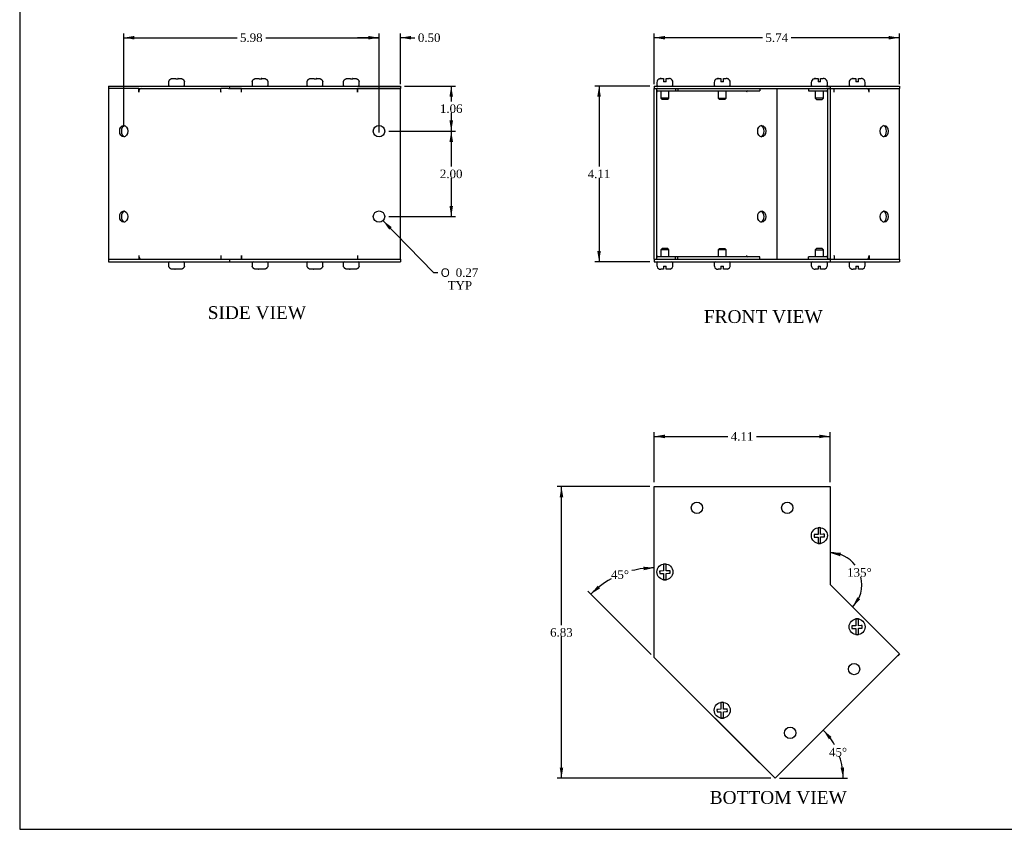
# Model space of a CAD drawing. Header units: inches. Extents: x 0.1 to 47.9, y -0.3 to 31.9.
# Tile 1 of 6: x 0.1 to 23.1, y 0.1 to 19. Entities that reach past the tile are written whole.
import ezdxf
from ezdxf.enums import TextEntityAlignment as Align

# ---------------------------------------------------------------- set-up
doc = ezdxf.new("R2010")
doc.units = ezdxf.units.IN
doc.header["$MEASUREMENT"] = 0
for name, color, linetype in [('COM55573-2', 7, 'Continuous'), ('COM55574-2', 7, 'Continuous'), ('COM55575-2', 7, 'Continuous'), ('Default', 7, 'Continuous'), ('SCS19491', 7, 'Continuous')]:
    doc.layers.add(name, color=color, linetype=linetype)
doc.styles.add('SEACAD_Solid_Edge_ANSI1_Symbols', font='txt')
doc.styles.add('SEACAD_Times_New_Roman', font='times.ttf')
doc.dimstyles.new('HAMMOND_(STH_-_42x28)', dxfattribs={"dimtxt": 0.2, "dimasz": 0.25, "dimexe": 0.1, "dimexo": 0.1, "dimgap": 0.05, "dimtad": 0, "dimtih": 1, "dimtoh": 1, "dimzin": 0, "dimdsep": 46, "dimtxsty": 'SEACAD_Times_New_Roman', "dimblk1": '_SE_FILLED', "dimblk2": '_SE_FILLED', "dimsah": 1, "dimcen": 0.1, "dimadec": 0, "dimazin": 0, "dimtfac": 0.8, "dimtofl": 0, "dimtmove": 0, "dimatfit": 3, "dimfxl": 1, "dimtolj": 1, "dimtzin": 0, "dimarcsym": 0})

# ---------------------------------------------------------------- blocks, each defined once
blk = doc.blocks.new('SE')
at = {"layer": 'COM55573-2', "color": 7, "linetype": 'Continuous'}
for p, q in [((14.949, 17.487), (19.063, 17.487)), ((14.949, 17.487), (14.949, 17.43)), ((14.949, 17.43), (19.063, 17.43)), ((19.063, 17.487), (20.686, 17.487)), ((19.063, 17.487), (19.063, 17.43)), ((19.07, 17.43), (20.686, 17.43)), ((20.686, 17.487), (20.686, 17.43)), ((14.949, 13.43), (19.063, 13.43)), ((14.949, 13.43), (14.949, 13.373)), ((14.949, 13.373), (19.063, 13.373)), ((19.063, 13.43), (19.063, 13.373)), ((19.063, 13.373), (20.686, 13.373)), ((19.07, 13.43), (20.686, 13.43)), ((20.686, 13.43), (20.686, 13.373))]:
    blk.add_line(p, q, dxfattribs=at)
at = {"layer": 'COM55574-2', "color": 7, "linetype": 'Continuous'}
for p, q in [((18.563, 17.43), (18.563, 17.373)), ((18.563, 17.373), (18.977, 17.373)), ((19.006, 17.43), (19.006, 13.43)), ((19.063, 17.43), (19.006, 17.43)), ((19.063, 17.43), (19.063, 13.43)), ((19.07, 17.43), (19.063, 17.43)), ((19.16, 17.344), (19.16, 17.43)), ((19.16, 17.344), (19.16, 17.344)), ((19.939, 17.425), (19.939, 17.43)), ((19.979, 17.344), (19.979, 17.43)), ((19.979, 17.344), (19.979, 17.344)), ((20.686, 13.43), (20.686, 17.43)), ((20.686, 17.43), (20.686, 17.43)), ((18.563, 13.43), (18.563, 13.487)), ((18.977, 13.487), (18.563, 13.487)), ((19.063, 13.43), (19.006, 13.43)), ((19.063, 13.43), (19.07, 13.43)), ((19.16, 13.516), (19.16, 13.43)), ((19.16, 13.516), (19.16, 13.516)), ((19.939, 13.435), (19.939, 13.43)), ((19.979, 13.516), (19.979, 13.516)), ((19.979, 13.516), (19.979, 13.43)), ((20.686, 13.43), (20.686, 13.43))]:
    blk.add_line(p, q, dxfattribs=at)
for centre, radius, start, end in [((18.977, 17.344), 0.086, 70.2931, 90), ((18.977, 17.344), 0.029, 0, 90), ((18.977, 13.516), 0.029, 270, 0), ((18.977, 13.516), 0.086, 270, 289.7069)]:
    blk.add_arc(centre, radius, start, end, dxfattribs=at)
for centre, major_axis, start_param, end_param in [((19.099, 17.344), (0, -0.086), 1.570796, 1.613592), ((19.918, 17.344), (0, 0.086), 4.712389, 6.283185), ((20.292, 16.43), (0, -0.133), 0.21596, 2.925632), ((20.292, 14.43), (0, -0.133), 0.21596, 2.925632), ((19.099, 13.516), (0, -0.086), 1.528001, 1.570796), ((19.918, 13.516), (0, 0.086), 3.141593, 4.712389)]:
    blk.add_ellipse(centre, major_axis=major_axis, ratio=0.707107, start_param=start_param, end_param=end_param, dxfattribs=at)
for centre in [(20.333, 16.43), (20.333, 14.43)]:
    blk.add_ellipse(centre, major_axis=(0, 0.133), ratio=0.707107, dxfattribs=at)
at = {"layer": 'COM55575-2', "color": 7, "linetype": 'Continuous'}
for p, q in [((14.949, 17.43), (15.006, 17.43)), ((14.949, 13.43), (14.949, 17.43)), ((15.006, 13.43), (15.006, 17.43)), ((15.035, 17.373), (15.449, 17.373)), ((15.449, 17.43), (15.449, 17.373)), ((15.449, 17.373), (15.504, 17.373)), ((15.504, 17.43), (15.504, 17.373)), ((15.504, 17.373), (17.424, 17.373)), ((17.111, 17.344), (17.11, 17.344)), ((17.111, 17.344), (17.111, 17.346)), ((17.424, 17.43), (17.424, 17.373)), ((17.818, 17.43), (17.818, 13.43)), ((14.949, 13.43), (15.006, 13.43)), ((15.449, 13.487), (15.035, 13.487)), ((15.504, 13.487), (15.449, 13.487)), ((15.449, 13.43), (15.449, 13.487)), ((17.424, 13.487), (15.504, 13.487)), ((15.504, 13.43), (15.504, 13.487)), ((17.11, 13.516), (17.111, 13.516)), ((17.111, 13.516), (17.111, 13.514)), ((17.424, 13.43), (17.424, 13.487))]:
    blk.add_line(p, q, dxfattribs=at)
for centre, radius, start, end in [((15.035, 17.344), 0.086, 90, 109.7069), ((15.035, 17.344), 0.029, 90, 180), ((15.035, 13.516), 0.029, 180, 270), ((15.035, 13.516), 0.086, 250.2931, 270)]:
    blk.add_arc(centre, radius, start, end, dxfattribs=at)
for centre, major_axis, start_param, end_param in [((17.131, 17.344), (0, -0.029), 3.141593, 4.712389), ((17.424, 16.43), (0, -0.133), 0.21596, 2.925632), ((17.424, 14.43), (0, -0.133), 0.21596, 2.925632), ((17.131, 13.516), (0, -0.029), 4.712389, 6.283185)]:
    blk.add_ellipse(centre, major_axis=major_axis, ratio=0.707107, start_param=start_param, end_param=end_param, dxfattribs=at)
for centre in [(17.464, 16.43), (17.464, 14.43)]:
    blk.add_ellipse(centre, major_axis=(0, -0.133), ratio=0.707107, dxfattribs=at)
at = {"layer": 'SCS19491', "color": 7, "linetype": 'Continuous'}
for p, q in [((15.011, 17.572), (15.011, 17.512)), ((15.076, 17.657), (15.077, 17.657)), ((15.077, 17.657), (15.109, 17.662)), ((15.109, 17.662), (15.104, 17.662)), ((15.109, 17.662), (15.169, 17.662)), ((15.169, 17.662), (15.169, 17.587)), ((15.229, 17.587), (15.169, 17.587)), ((15.229, 17.662), (15.291, 17.662)), ((15.229, 17.587), (15.229, 17.662)), ((15.292, 17.662), (15.291, 17.662)), ((15.321, 17.657), (15.318, 17.658)), ((15.386, 17.512), (15.386, 17.572)), ((16.352, 17.572), (16.352, 17.512)), ((16.416, 17.657), (16.418, 17.657)), ((16.418, 17.657), (16.45, 17.662)), ((16.45, 17.662), (16.445, 17.662)), ((16.45, 17.662), (16.51, 17.662)), ((16.51, 17.662), (16.51, 17.587)), ((16.57, 17.587), (16.51, 17.587)), ((16.57, 17.662), (16.632, 17.662)), ((16.57, 17.587), (16.57, 17.662)), ((16.633, 17.662), (16.632, 17.662)), ((16.662, 17.657), (16.659, 17.658)), ((16.727, 17.512), (16.727, 17.572)), ((18.625, 17.572), (18.625, 17.512)), ((18.69, 17.657), (18.691, 17.657)), ((18.691, 17.657), (18.723, 17.662)), ((18.723, 17.662), (18.718, 17.662)), ((18.723, 17.662), (18.783, 17.662)), ((18.783, 17.662), (18.783, 17.587)), ((18.843, 17.587), (18.783, 17.587)), ((18.843, 17.662), (18.905, 17.662)), ((18.843, 17.587), (18.843, 17.662)), ((18.906, 17.662), (18.905, 17.662)), ((18.935, 17.657), (18.932, 17.658)), ((19, 17.512), (19, 17.572)), ((19.51, 17.572), (19.51, 17.512)), ((19.574, 17.657), (19.576, 17.657)), ((19.576, 17.657), (19.608, 17.662)), ((19.608, 17.662), (19.603, 17.662)), ((19.608, 17.662), (19.668, 17.662)), ((19.668, 17.662), (19.668, 17.587)), ((19.728, 17.587), (19.668, 17.587)), ((19.728, 17.662), (19.79, 17.662)), ((19.728, 17.587), (19.728, 17.662)), ((19.791, 17.662), (19.79, 17.662)), ((19.819, 17.657), (19.817, 17.658)), ((19.885, 17.512), (19.885, 17.572)), ((15.104, 17.373), (15.104, 17.204)), ((15.294, 17.204), (15.294, 17.373)), ((16.445, 17.373), (16.445, 17.204)), ((16.635, 17.204), (16.635, 17.373)), ((18.718, 17.373), (18.718, 17.204)), ((18.908, 17.204), (18.908, 17.373)), ((15.294, 17.204), (15.104, 17.204)), ((15.104, 17.204), (15.134, 17.174)), ((15.264, 17.174), (15.134, 17.174)), ((15.264, 17.174), (15.294, 17.204)), ((16.445, 17.204), (16.635, 17.204)), ((16.445, 17.204), (16.475, 17.174)), ((16.605, 17.174), (16.475, 17.174)), ((16.605, 17.174), (16.635, 17.204)), ((18.908, 17.204), (18.718, 17.204)), ((18.718, 17.204), (18.748, 17.174)), ((18.748, 17.174), (18.878, 17.174)), ((18.878, 17.174), (18.908, 17.204)), ((15.134, 13.685), (15.104, 13.655)), ((15.294, 13.655), (15.104, 13.655)), ((15.104, 13.655), (15.104, 13.487)), ((15.264, 13.685), (15.134, 13.685)), ((15.294, 13.655), (15.264, 13.685)), ((15.294, 13.487), (15.294, 13.655)), ((16.475, 13.685), (16.445, 13.655)), ((16.635, 13.655), (16.445, 13.655)), ((16.445, 13.655), (16.445, 13.487)), ((16.475, 13.685), (16.605, 13.685)), ((16.635, 13.655), (16.605, 13.685)), ((16.635, 13.487), (16.635, 13.655)), ((18.748, 13.685), (18.718, 13.655)), ((18.718, 13.655), (18.908, 13.655)), ((18.718, 13.655), (18.718, 13.487)), ((18.878, 13.685), (18.748, 13.685)), ((18.908, 13.655), (18.878, 13.685)), ((18.908, 13.487), (18.908, 13.655)), ((15.011, 13.348), (15.011, 13.288)), ((15.075, 13.202), (15.077, 13.203)), ((15.169, 13.198), (15.104, 13.198)), ((15.169, 13.273), (15.229, 13.273)), ((15.169, 13.273), (15.169, 13.198)), ((15.229, 13.198), (15.229, 13.273)), ((15.292, 13.198), (15.229, 13.198)), ((15.318, 13.202), (15.292, 13.198)), ((15.319, 13.202), (15.318, 13.202)), ((15.386, 13.288), (15.386, 13.348)), ((16.352, 13.348), (16.352, 13.288)), ((16.416, 13.202), (16.418, 13.203)), ((16.51, 13.198), (16.445, 13.198)), ((16.51, 13.273), (16.57, 13.273)), ((16.51, 13.273), (16.51, 13.198)), ((16.57, 13.198), (16.57, 13.273)), ((16.633, 13.198), (16.57, 13.198)), ((16.659, 13.202), (16.633, 13.198)), ((16.66, 13.202), (16.659, 13.202)), ((16.727, 13.288), (16.727, 13.348)), ((18.625, 13.348), (18.625, 13.288)), ((18.689, 13.202), (18.691, 13.203)), ((18.783, 13.198), (18.718, 13.198)), ((18.783, 13.273), (18.843, 13.273)), ((18.783, 13.273), (18.783, 13.198)), ((18.843, 13.198), (18.843, 13.273)), ((18.906, 13.198), (18.843, 13.198)), ((18.932, 13.202), (18.906, 13.198)), ((18.933, 13.202), (18.932, 13.202)), ((19, 13.288), (19, 13.348)), ((19.51, 13.348), (19.51, 13.288)), ((19.574, 13.202), (19.576, 13.203)), ((19.668, 13.198), (19.603, 13.198)), ((19.668, 13.273), (19.728, 13.273)), ((19.668, 13.273), (19.668, 13.198)), ((19.728, 13.198), (19.728, 13.273)), ((19.791, 13.198), (19.728, 13.198)), ((19.817, 13.202), (19.791, 13.198)), ((19.818, 13.202), (19.817, 13.202)), ((19.885, 13.288), (19.885, 13.348))]:
    blk.add_line(p, q, dxfattribs=at)
for centre, radius, start, end in [((15.101, 17.572), 0.09, 106.8114, 180), ((15.104, 17.568), 0.0938, 89.9209, 107.9146), ((15.291, 17.564), 0.0981, 72.7336, 90.1206), ((15.296, 17.572), 0.09, 0, 75.0301), ((16.442, 17.572), 0.09, 106.8114, 180), ((16.445, 17.568), 0.0938, 89.9209, 107.9146), ((16.632, 17.564), 0.0981, 72.7336, 90.1206), ((16.637, 17.572), 0.09, 0, 75.0301), ((18.715, 17.572), 0.09, 106.8114, 180), ((18.718, 17.568), 0.0938, 89.9209, 107.9146), ((18.905, 17.564), 0.0981, 72.7336, 90.1206), ((18.91, 17.572), 0.09, 0, 75.0301), ((19.6, 17.572), 0.09, 106.8114, 180), ((19.603, 17.568), 0.0938, 89.9209, 107.9146), ((19.79, 17.564), 0.0981, 72.7336, 90.1206), ((19.795, 17.572), 0.09, 0, 75.0301), ((15.036, 17.512), 0.025, 180, 270), ((15.361, 17.512), 0.025, 270, 0), ((16.377, 17.512), 0.025, 180, 270), ((16.702, 17.512), 0.025, 270, 0), ((18.65, 17.512), 0.025, 180, 270), ((18.975, 17.512), 0.025, 270, 0), ((19.535, 17.512), 0.025, 180, 270), ((19.86, 17.512), 0.025, 270, 0), ((15.036, 13.348), 0.025, 90, 180), ((15.361, 13.348), 0.025, 0, 90), ((16.377, 13.348), 0.025, 90, 180), ((16.702, 13.348), 0.025, 0, 90), ((18.65, 13.348), 0.025, 90, 180), ((18.975, 13.348), 0.025, 0, 90), ((19.535, 13.348), 0.025, 90, 180), ((19.86, 13.348), 0.025, 0, 90), ((15.101, 13.288), 0.09, 180, 253.2164), ((15.104, 13.292), 0.0938, 252.0854, 270.0791), ((15.296, 13.288), 0.09, 284.9909, 0), ((16.442, 13.288), 0.09, 180, 253.2164), ((16.445, 13.292), 0.0938, 252.0854, 270.0791), ((16.637, 13.288), 0.09, 284.9909, 0), ((18.715, 13.288), 0.09, 180, 253.2164), ((18.718, 13.292), 0.0938, 252.0854, 270.0791), ((18.91, 13.288), 0.09, 284.9909, 0), ((19.6, 13.288), 0.09, 180, 253.2164), ((19.603, 13.292), 0.0938, 252.0854, 270.0791), ((19.795, 13.288), 0.09, 284.9909, 0)]:
    blk.add_arc(centre, radius, start, end, dxfattribs=at)
blk = doc.blocks.new('SE2')
at = {"layer": 'COM55573-2', "color": 7, "linetype": 'Continuous'}
for p, q in [((14.949, 8.112), (19.063, 8.112)), ((14.949, 4.112), (14.949, 8.112)), ((19.063, 8.112), (19.063, 5.816)), ((19.063, 5.816), (20.686, 4.193)), ((20.686, 4.193), (17.777, 1.284)), ((17.777, 1.284), (14.949, 4.112))]:
    blk.add_line(p, q, dxfattribs=at)
for centre in [(15.949, 7.612), (18.063, 7.612), (19.626, 3.839), (18.131, 2.345)]:
    blk.add_circle(centre, 0.133, dxfattribs=at)
at = {"layer": 'COM55574-2', "color": 7, "linetype": 'Continuous'}
for p, q in [((20.686, 4.193), (20.646, 4.152)), ((20.646, 4.153), (20.646, 4.152)), ((20.686, 4.193), (20.686, 4.193))]:
    blk.add_line(p, q, dxfattribs=at)
blk.add_arc((19.092, 5.828), 0.029, 180, 221.7478, dxfattribs=at)
at = {"layer": 'COM55575-2', "color": 7, "linetype": 'Continuous'}
for p, q in [((15.151, 3.91), (14.974, 4.087)), ((15.151, 3.91), (15.151, 3.91)), ((15.151, 3.91), (15.151, 3.91)), ((15.151, 3.91), (15.151, 3.91)), ((17.07, 1.991), (15.151, 3.91)), ((17.777, 1.284), (17.07, 1.991)), ((17.07, 1.991), (17.07, 1.991)), ((17.07, 1.991), (17.07, 1.991)), ((17.07, 1.991), (17.07, 1.991)), ((17.777, 1.284), (17.818, 1.324)), ((17.818, 1.324), (17.817, 1.324))]:
    blk.add_line(p, q, dxfattribs=at)
blk.add_arc((15.035, 4.148), 0.086, 222.6576, 225, dxfattribs=at)
at = {"layer": 'SCS19491', "color": 7, "linetype": 'Continuous'}
for p, q in [((18.783, 7.148), (18.783, 7.057)), ((18.843, 7.057), (18.843, 7.148)), ((18.718, 6.986), (18.689, 6.985)), ((18.689, 6.985), (18.691, 6.925)), ((18.691, 6.925), (18.723, 6.926)), ((18.783, 6.988), (18.718, 6.986)), ((18.723, 6.926), (18.783, 6.928)), ((18.783, 7.057), (18.783, 6.988)), ((18.783, 6.928), (18.783, 6.872)), ((18.843, 6.991), (18.843, 7.057)), ((18.906, 6.993), (18.843, 6.991)), ((18.843, 6.931), (18.905, 6.933)), ((18.843, 6.872), (18.843, 6.931)), ((18.905, 6.933), (18.935, 6.934)), ((18.932, 6.994), (18.906, 6.993)), ((18.935, 6.934), (18.932, 6.994)), ((18.783, 6.872), (18.783, 6.781)), ((18.843, 6.781), (18.843, 6.872)), ((15.169, 6.296), (15.169, 6.205)), ((15.229, 6.205), (15.229, 6.296)), ((15.104, 6.134), (15.075, 6.133)), ((15.075, 6.133), (15.077, 6.073)), ((15.077, 6.073), (15.109, 6.074)), ((15.169, 6.136), (15.104, 6.134)), ((15.109, 6.074), (15.169, 6.076)), ((15.169, 6.205), (15.169, 6.136)), ((15.169, 6.076), (15.169, 6.02)), ((15.169, 6.02), (15.169, 5.928)), ((15.229, 6.139), (15.229, 6.205)), ((15.292, 6.141), (15.229, 6.139)), ((15.229, 6.079), (15.291, 6.081)), ((15.229, 6.02), (15.229, 6.079)), ((15.229, 5.928), (15.229, 6.02)), ((15.291, 6.081), (15.321, 6.082)), ((15.318, 6.142), (15.292, 6.141)), ((15.321, 6.082), (15.318, 6.142)), ((19.603, 4.849), (19.574, 4.848)), ((19.574, 4.848), (19.576, 4.788)), ((19.668, 4.852), (19.603, 4.849)), ((19.668, 5.012), (19.668, 4.921)), ((19.668, 4.921), (19.668, 4.852)), ((19.728, 4.921), (19.728, 5.012)), ((19.728, 4.854), (19.728, 4.921)), ((19.791, 4.857), (19.728, 4.854)), ((19.817, 4.858), (19.791, 4.857)), ((19.819, 4.798), (19.817, 4.858)), ((19.576, 4.788), (19.608, 4.79)), ((19.608, 4.79), (19.668, 4.792)), ((19.668, 4.792), (19.668, 4.735)), ((19.668, 4.735), (19.668, 4.644)), ((19.728, 4.794), (19.79, 4.797)), ((19.728, 4.735), (19.728, 4.794)), ((19.728, 4.644), (19.728, 4.735)), ((19.79, 4.797), (19.819, 4.798)), ((16.51, 3.059), (16.51, 2.968)), ((16.57, 2.968), (16.57, 3.059)), ((16.445, 2.896), (16.416, 2.895)), ((16.416, 2.895), (16.418, 2.835)), ((16.418, 2.835), (16.45, 2.837)), ((16.51, 2.899), (16.445, 2.896)), ((16.45, 2.837), (16.51, 2.839)), ((16.51, 2.968), (16.51, 2.899)), ((16.51, 2.839), (16.51, 2.782)), ((16.51, 2.782), (16.51, 2.691)), ((16.57, 2.901), (16.57, 2.968)), ((16.633, 2.904), (16.57, 2.901)), ((16.57, 2.841), (16.632, 2.844)), ((16.57, 2.782), (16.57, 2.841)), ((16.57, 2.691), (16.57, 2.782)), ((16.632, 2.844), (16.662, 2.845)), ((16.659, 2.905), (16.633, 2.904)), ((16.662, 2.845), (16.659, 2.905))]:
    blk.add_line(p, q, dxfattribs=at)
for centre in [(18.813, 6.964), (15.199, 6.112), (19.698, 4.828), (16.54, 2.875)]:
    blk.add_circle(centre, 0.187, dxfattribs=at)
for centre, start, end in [((18.813, 6.964), 80.7303, 99.2697), ((18.813, 6.964), 260.7303, 279.2697), ((15.199, 6.112), 80.7303, 99.2697), ((15.199, 6.112), 260.7303, 279.2697), ((19.698, 4.828), 80.7303, 99.2697), ((19.698, 4.828), 260.7303, 279.2697), ((16.54, 2.875), 80.7303, 99.2697), ((16.54, 2.875), 260.7303, 279.2697)]:
    blk.add_arc(centre, 0.186, start, end, dxfattribs=at)
blk = doc.blocks.new('SE3')
at = {"layer": 'COM55573-2', "color": 7, "linetype": 'Continuous'}
for p, q in [((2.179, 17.487), (5.008, 17.487)), ((2.179, 17.487), (2.179, 17.43)), ((2.886, 17.43), (4.806, 17.43)), ((4.985, 17.43), (5.008, 17.43)), ((5.008, 17.487), (9.008, 17.487)), ((5.008, 17.487), (5.008, 17.43)), ((5.008, 17.43), (9.008, 17.43)), ((9.008, 17.487), (9.008, 17.43)), ((2.179, 13.43), (2.179, 13.373)), ((2.179, 13.373), (5.008, 13.373)), ((2.886, 13.43), (4.806, 13.43)), ((4.985, 13.43), (5.008, 13.43)), ((5.008, 13.43), (9.008, 13.43)), ((5.008, 13.43), (5.008, 13.373)), ((5.008, 13.373), (9.008, 13.373)), ((9.008, 13.43), (9.008, 13.373))]:
    blk.add_line(p, q, dxfattribs=at)
at = {"layer": 'COM55575-2', "color": 7, "linetype": 'Continuous'}
for p, q in [((2.179, 17.43), (2.179, 13.43)), ((2.886, 17.43), (2.179, 17.43)), ((2.886, 17.344), (2.886, 17.43)), ((2.886, 17.43), (2.886, 17.43)), ((2.886, 17.344), (2.886, 17.344)), ((2.927, 17.425), (2.927, 17.43)), ((4.983, 17.43), (4.806, 17.43)), ((4.806, 17.344), (4.806, 17.43)), ((4.806, 17.344), (4.806, 17.344)), ((4.983, 17.43), (4.985, 17.43)), ((5.293, 17.43), (5.043, 17.43)), ((5.293, 17.344), (5.293, 17.43)), ((5.293, 17.344), (5.293, 17.43)), ((5.293, 17.344), (5.293, 17.344)), ((9.008, 17.43), (8.008, 17.43)), ((8.008, 17.344), (8.008, 17.43)), ((8.008, 17.43), (8.008, 17.344)), ((8.008, 17.344), (8.008, 17.344)), ((9.008, 13.43), (9.008, 17.43)), ((2.179, 13.43), (2.886, 13.43)), ((2.886, 13.516), (2.886, 13.43)), ((2.886, 13.516), (2.886, 13.516)), ((2.886, 13.43), (2.886, 13.43)), ((2.927, 13.435), (2.927, 13.43)), ((4.806, 13.516), (4.806, 13.516)), ((4.806, 13.516), (4.806, 13.43)), ((4.806, 13.43), (4.983, 13.43)), ((4.985, 13.43), (4.983, 13.43)), ((5.043, 13.43), (5.293, 13.43)), ((5.293, 13.516), (5.293, 13.43)), ((5.293, 13.516), (5.293, 13.516)), ((5.293, 13.43), (5.293, 13.516)), ((8.008, 13.516), (8.008, 13.516)), ((8.008, 13.516), (8.008, 13.43)), ((8.008, 13.516), (8.008, 13.43)), ((8.008, 13.43), (9.008, 13.43))]:
    blk.add_line(p, q, dxfattribs=at)
for centre in [(8.508, 16.43), (8.508, 14.43)]:
    blk.add_circle(centre, 0.133, dxfattribs=at)
for centre, major_axis, start_param, end_param in [((2.947, 17.344), (0, -0.086), 3.141593, 4.712389), ((4.867, 17.344), (0, 0.086), 1.528001, 1.570796), ((2.573, 16.43), (0, -0.133), 3.357553, 6.067225), ((2.573, 14.43), (0, 0.133), 0.21596, 2.925632), ((2.947, 13.516), (0, -0.086), 4.712389, 6.283185), ((4.867, 13.516), (0, 0.086), 1.570796, 1.613592)]:
    blk.add_ellipse(centre, major_axis=major_axis, ratio=0.707107, start_param=start_param, end_param=end_param, dxfattribs=at)
for centre, major_axis in [((2.533, 16.43), (0, -0.133)), ((2.533, 14.43), (0, 0.133))]:
    blk.add_ellipse(centre, major_axis=major_axis, ratio=0.707107, dxfattribs=at)
at = {"layer": 'SCS19491', "color": 7, "linetype": 'Continuous'}
for p, q in [((3.583, 17.572), (3.583, 17.512)), ((3.587, 17.587), (3.584, 17.587)), ((3.678, 17.662), (3.749, 17.662)), ((3.75, 17.657), (3.81, 17.657)), ((3.804, 17.662), (3.802, 17.662)), ((3.806, 17.662), (3.804, 17.662)), ((3.804, 17.662), (3.804, 17.657)), ((3.809, 17.662), (3.806, 17.662)), ((3.806, 17.657), (3.806, 17.662)), ((3.809, 17.662), (3.863, 17.662)), ((3.81, 17.657), (3.809, 17.662)), ((3.954, 17.587), (3.957, 17.587)), ((3.958, 17.512), (3.958, 17.572)), ((5.536, 17.572), (5.536, 17.512)), ((5.54, 17.587), (5.537, 17.587)), ((5.631, 17.662), (5.702, 17.662)), ((5.703, 17.657), (5.763, 17.657)), ((5.757, 17.662), (5.755, 17.662)), ((5.759, 17.662), (5.757, 17.662)), ((5.757, 17.662), (5.757, 17.657)), ((5.762, 17.662), (5.759, 17.662)), ((5.759, 17.657), (5.759, 17.662)), ((5.762, 17.662), (5.816, 17.662)), ((5.763, 17.657), (5.762, 17.662)), ((5.907, 17.587), (5.91, 17.587)), ((5.911, 17.512), (5.911, 17.572)), ((6.82, 17.572), (6.82, 17.512)), ((6.824, 17.587), (6.822, 17.587)), ((6.915, 17.662), (6.986, 17.662)), ((6.987, 17.657), (7.047, 17.657)), ((7.041, 17.662), (7.039, 17.662)), ((7.044, 17.662), (7.041, 17.662)), ((7.041, 17.662), (7.041, 17.657)), ((7.046, 17.662), (7.044, 17.662)), ((7.044, 17.657), (7.044, 17.662)), ((7.046, 17.662), (7.101, 17.662)), ((7.047, 17.657), (7.046, 17.662)), ((7.192, 17.587), (7.194, 17.587)), ((7.195, 17.512), (7.195, 17.572)), ((7.672, 17.572), (7.672, 17.512)), ((7.674, 17.587), (7.676, 17.587)), ((7.767, 17.662), (7.838, 17.662)), ((7.84, 17.657), (7.899, 17.657)), ((7.893, 17.662), (7.891, 17.662)), ((7.896, 17.662), (7.893, 17.662)), ((7.893, 17.662), (7.893, 17.657)), ((7.898, 17.662), (7.896, 17.662)), ((7.896, 17.657), (7.896, 17.662)), ((7.898, 17.662), (7.953, 17.662)), ((7.899, 17.657), (7.898, 17.662)), ((8.044, 17.587), (8.046, 17.587)), ((8.047, 17.512), (8.047, 17.572)), ((3.583, 13.348), (3.583, 13.288)), ((3.587, 13.273), (3.584, 13.273)), ((3.732, 13.198), (3.678, 13.198)), ((3.791, 13.202), (3.731, 13.203)), ((3.731, 13.203), (3.732, 13.198)), ((3.732, 13.198), (3.734, 13.198)), ((3.734, 13.203), (3.734, 13.198)), ((3.734, 13.198), (3.737, 13.198)), ((3.737, 13.198), (3.737, 13.203)), ((3.737, 13.198), (3.739, 13.198)), ((3.863, 13.198), (3.792, 13.198)), ((3.954, 13.273), (3.957, 13.273)), ((3.958, 13.288), (3.958, 13.348)), ((5.536, 13.348), (5.536, 13.288)), ((5.54, 13.273), (5.537, 13.273)), ((5.685, 13.198), (5.631, 13.198)), ((5.744, 13.202), (5.684, 13.203)), ((5.684, 13.203), (5.685, 13.198)), ((5.685, 13.198), (5.687, 13.198)), ((5.687, 13.203), (5.687, 13.198)), ((5.687, 13.198), (5.69, 13.198)), ((5.69, 13.198), (5.69, 13.203)), ((5.69, 13.198), (5.692, 13.198)), ((5.816, 13.198), (5.745, 13.198)), ((5.907, 13.273), (5.91, 13.273)), ((5.911, 13.288), (5.911, 13.348)), ((6.82, 13.348), (6.82, 13.288)), ((6.824, 13.273), (6.822, 13.273)), ((6.97, 13.198), (6.915, 13.198)), ((7.028, 13.202), (6.968, 13.203)), ((6.968, 13.203), (6.97, 13.198)), ((6.97, 13.198), (6.972, 13.198)), ((6.972, 13.203), (6.972, 13.198)), ((6.972, 13.198), (6.974, 13.198)), ((6.974, 13.198), (6.974, 13.203)), ((6.974, 13.198), (6.977, 13.198)), ((7.101, 13.198), (7.029, 13.198)), ((7.192, 13.273), (7.194, 13.273)), ((7.195, 13.288), (7.195, 13.348)), ((7.672, 13.348), (7.672, 13.288)), ((7.676, 13.273), (7.674, 13.273)), ((7.822, 13.198), (7.767, 13.198)), ((7.88, 13.202), (7.82, 13.203)), ((7.82, 13.203), (7.822, 13.198)), ((7.822, 13.198), (7.824, 13.198)), ((7.824, 13.203), (7.824, 13.198)), ((7.824, 13.198), (7.826, 13.198)), ((7.826, 13.198), (7.826, 13.203)), ((7.826, 13.198), (7.829, 13.198)), ((7.953, 13.198), (7.881, 13.198)), ((8.046, 13.273), (8.044, 13.273)), ((8.047, 13.288), (8.047, 13.348))]:
    blk.add_line(p, q, dxfattribs=at)
for centre, radius, start, end in [((3.673, 17.572), 0.09, 170.4059, 180), ((3.868, 17.572), 0.09, 0, 9.5941), ((5.626, 17.572), 0.09, 170.4059, 180), ((5.821, 17.572), 0.09, 0, 9.5941), ((6.91, 17.572), 0.09, 170.4059, 180), ((7.105, 17.572), 0.09, 0, 9.5941), ((7.762, 17.572), 0.09, 170.4059, 180), ((7.957, 17.572), 0.09, 0, 9.5941), ((3.608, 17.512), 0.025, 180, 270), ((3.933, 17.512), 0.025, 270, 0), ((5.561, 17.512), 0.025, 180, 270), ((5.886, 17.512), 0.025, 270, 0), ((6.845, 17.512), 0.025, 180, 270), ((7.17, 17.512), 0.025, 270, 0), ((7.697, 17.512), 0.025, 180, 270), ((8.022, 17.512), 0.025, 270, 0), ((3.608, 13.348), 0.025, 90, 180), ((3.933, 13.348), 0.025, 0, 90), ((5.561, 13.348), 0.025, 90, 180), ((5.886, 13.348), 0.025, 0, 90), ((6.845, 13.348), 0.025, 90, 180), ((7.17, 13.348), 0.025, 0, 90), ((7.697, 13.348), 0.025, 90, 180), ((8.022, 13.348), 0.025, 0, 90), ((3.673, 13.288), 0.09, 180, 189.5941), ((3.868, 13.288), 0.09, 350.4059, 0), ((5.626, 13.288), 0.09, 180, 189.5941), ((5.821, 13.288), 0.09, 350.4059, 0), ((6.91, 13.288), 0.09, 180, 189.5941), ((7.105, 13.288), 0.09, 350.4059, 0), ((7.762, 13.288), 0.09, 180, 189.5941), ((7.957, 13.288), 0.09, 350.4059, 0)]:
    blk.add_arc(centre, radius, start, end, dxfattribs=at)
for points in [[(3.587, 17.587), (3.588, 17.592), (3.589, 17.597), (3.593, 17.607), (3.595, 17.612), (3.6, 17.621), (3.603, 17.626), (3.61, 17.634), (3.614, 17.638), (3.622, 17.644), (3.627, 17.648), (3.636, 17.653), (3.641, 17.655), (3.651, 17.658), (3.656, 17.66), (3.667, 17.661), (3.672, 17.662), (3.678, 17.662)], [(3.863, 17.662), (3.869, 17.662), (3.874, 17.661), (3.884, 17.66), (3.89, 17.658), (3.9, 17.655), (3.905, 17.653), (3.914, 17.647), (3.918, 17.644), (3.927, 17.638), (3.931, 17.634), (3.937, 17.626), (3.941, 17.621), (3.946, 17.612), (3.948, 17.607), (3.952, 17.597), (3.953, 17.592), (3.954, 17.587)], [(5.54, 17.587), (5.541, 17.592), (5.542, 17.597), (5.546, 17.607), (5.548, 17.612), (5.553, 17.621), (5.556, 17.626), (5.563, 17.634), (5.567, 17.638), (5.575, 17.644), (5.58, 17.648), (5.589, 17.653), (5.594, 17.655), (5.604, 17.658), (5.609, 17.66), (5.62, 17.661), (5.625, 17.662), (5.631, 17.662)], [(5.816, 17.662), (5.822, 17.662), (5.827, 17.661), (5.837, 17.66), (5.843, 17.658), (5.853, 17.655), (5.858, 17.653), (5.867, 17.647), (5.871, 17.644), (5.88, 17.638), (5.884, 17.634), (5.891, 17.626), (5.894, 17.621), (5.899, 17.612), (5.901, 17.607), (5.905, 17.597), (5.906, 17.592), (5.907, 17.587)], [(6.824, 17.587), (6.825, 17.592), (6.826, 17.597), (6.83, 17.607), (6.832, 17.612), (6.838, 17.621), (6.841, 17.626), (6.848, 17.634), (6.852, 17.638), (6.86, 17.644), (6.864, 17.648), (6.874, 17.653), (6.879, 17.655), (6.889, 17.658), (6.894, 17.66), (6.904, 17.661), (6.91, 17.662), (6.915, 17.662)], [(7.101, 17.662), (7.106, 17.662), (7.111, 17.661), (7.122, 17.66), (7.127, 17.658), (7.137, 17.655), (7.142, 17.653), (7.151, 17.647), (7.156, 17.644), (7.164, 17.638), (7.168, 17.634), (7.175, 17.626), (7.178, 17.621), (7.183, 17.612), (7.186, 17.607), (7.189, 17.597), (7.191, 17.592), (7.192, 17.587)], [(7.676, 17.587), (7.677, 17.592), (7.678, 17.597), (7.682, 17.607), (7.684, 17.612), (7.69, 17.621), (7.693, 17.626), (7.7, 17.634), (7.704, 17.638), (7.712, 17.644), (7.716, 17.648), (7.726, 17.653), (7.731, 17.655), (7.741, 17.658), (7.746, 17.66), (7.756, 17.661), (7.762, 17.662), (7.767, 17.662)], [(7.953, 17.662), (7.958, 17.662), (7.963, 17.661), (7.974, 17.66), (7.979, 17.658), (7.989, 17.655), (7.994, 17.653), (8.003, 17.647), (8.008, 17.644), (8.016, 17.638), (8.02, 17.634), (8.027, 17.626), (8.03, 17.621), (8.035, 17.612), (8.038, 17.607), (8.041, 17.597), (8.043, 17.592), (8.044, 17.587)], [(3.678, 13.198), (3.672, 13.198), (3.667, 13.198), (3.656, 13.2), (3.651, 13.201), (3.641, 13.205), (3.636, 13.207), (3.627, 13.212), (3.622, 13.215), (3.614, 13.222), (3.61, 13.226), (3.603, 13.234), (3.6, 13.238), (3.595, 13.248), (3.593, 13.252), (3.589, 13.263), (3.588, 13.268), (3.587, 13.273)], [(3.954, 13.273), (3.953, 13.268), (3.952, 13.262), (3.948, 13.252), (3.946, 13.248), (3.941, 13.238), (3.937, 13.234), (3.93, 13.226), (3.927, 13.222), (3.918, 13.215), (3.914, 13.212), (3.905, 13.207), (3.9, 13.205), (3.89, 13.201), (3.884, 13.2), (3.874, 13.198), (3.869, 13.198), (3.863, 13.198)], [(5.631, 13.198), (5.625, 13.198), (5.62, 13.198), (5.609, 13.2), (5.604, 13.201), (5.594, 13.205), (5.589, 13.207), (5.58, 13.212), (5.575, 13.215), (5.567, 13.222), (5.563, 13.226), (5.556, 13.234), (5.553, 13.238), (5.548, 13.248), (5.546, 13.252), (5.542, 13.263), (5.541, 13.268), (5.54, 13.273)], [(5.907, 13.273), (5.906, 13.268), (5.905, 13.262), (5.901, 13.252), (5.899, 13.248), (5.894, 13.238), (5.89, 13.234), (5.883, 13.226), (5.88, 13.222), (5.871, 13.215), (5.867, 13.212), (5.858, 13.207), (5.853, 13.205), (5.843, 13.201), (5.837, 13.2), (5.827, 13.198), (5.822, 13.198), (5.816, 13.198)], [(6.915, 13.198), (6.91, 13.198), (6.904, 13.198), (6.894, 13.2), (6.889, 13.201), (6.879, 13.205), (6.874, 13.207), (6.864, 13.212), (6.86, 13.215), (6.852, 13.222), (6.848, 13.226), (6.841, 13.234), (6.838, 13.238), (6.832, 13.248), (6.83, 13.252), (6.826, 13.263), (6.825, 13.268), (6.824, 13.273)], [(7.192, 13.273), (7.191, 13.268), (7.189, 13.262), (7.186, 13.252), (7.183, 13.248), (7.178, 13.238), (7.175, 13.234), (7.168, 13.226), (7.164, 13.222), (7.156, 13.215), (7.151, 13.212), (7.142, 13.207), (7.137, 13.205), (7.127, 13.201), (7.122, 13.2), (7.111, 13.198), (7.106, 13.198), (7.101, 13.198)], [(7.767, 13.198), (7.762, 13.198), (7.756, 13.198), (7.746, 13.2), (7.741, 13.201), (7.731, 13.205), (7.726, 13.207), (7.716, 13.212), (7.712, 13.215), (7.704, 13.222), (7.7, 13.226), (7.693, 13.234), (7.69, 13.238), (7.684, 13.248), (7.682, 13.252), (7.678, 13.263), (7.677, 13.268), (7.676, 13.273)], [(8.044, 13.273), (8.043, 13.268), (8.041, 13.262), (8.038, 13.252), (8.035, 13.248), (8.03, 13.238), (8.027, 13.234), (8.02, 13.226), (8.016, 13.222), (8.008, 13.215), (8.003, 13.212), (7.994, 13.207), (7.989, 13.205), (7.979, 13.201), (7.974, 13.2), (7.963, 13.198), (7.958, 13.198), (7.953, 13.198)]]:
    blk.add_open_spline(points, degree=3, knots=[0, 0, 0, 0, 0.125, 0.125, 0.25, 0.25, 0.375, 0.375, 0.5, 0.5, 0.625, 0.625, 0.75, 0.75, 0.875, 0.875, 1, 1, 1, 1], dxfattribs=at)
for points in [[(3.749, 17.662), (3.749, 17.662), (3.75, 17.66), (3.75, 17.657)], [(3.802, 17.662), (3.801, 17.662), (3.801, 17.66), (3.8, 17.657)], [(5.702, 17.662), (5.702, 17.662), (5.703, 17.66), (5.703, 17.657)], [(5.755, 17.662), (5.754, 17.662), (5.754, 17.66), (5.753, 17.657)], [(6.986, 17.662), (6.987, 17.662), (6.987, 17.66), (6.987, 17.657)], [(7.039, 17.662), (7.039, 17.662), (7.038, 17.66), (7.038, 17.657)], [(7.838, 17.662), (7.839, 17.662), (7.839, 17.66), (7.84, 17.657)], [(7.891, 17.662), (7.891, 17.662), (7.89, 17.66), (7.89, 17.657)], [(3.739, 13.198), (3.74, 13.198), (3.74, 13.199), (3.74, 13.202)], [(3.792, 13.198), (3.792, 13.198), (3.791, 13.199), (3.791, 13.202)], [(5.692, 13.198), (5.693, 13.198), (5.693, 13.199), (5.693, 13.202)], [(5.745, 13.198), (5.745, 13.198), (5.744, 13.199), (5.744, 13.202)], [(6.977, 13.198), (6.977, 13.198), (6.977, 13.199), (6.978, 13.202)], [(7.029, 13.198), (7.029, 13.198), (7.029, 13.199), (7.028, 13.202)], [(7.829, 13.198), (7.829, 13.198), (7.83, 13.199), (7.83, 13.202)], [(7.881, 13.198), (7.881, 13.198), (7.881, 13.199), (7.88, 13.202)]]:
    blk.add_open_spline(points, degree=3, dxfattribs=at)
blk = doc.blocks.new('DMBLK8076')
at = {"layer": 'Default', "linetype": 'Continuous', "transparency": 16777216}
for points in [[(15.199, 9.326), (14.949, 9.285), (15.199, 9.243)], [(18.813, 9.326), (18.813, 9.243), (19.063, 9.285)]]:
    blk.add_hatch(color=7, dxfattribs=at).paths.add_polyline_path(points)
at = {"layer": 'Default', "color": 7, "linetype": 'Continuous', "transparency": 16777216}
for p, q in [((14.949, 8.212), (14.949, 9.385)), ((14.949, 9.285), (16.67, 9.285)), ((17.341, 9.285), (19.063, 9.285)), ((19.063, 8.212), (19.063, 9.385))]:
    blk.add_line(p, q, dxfattribs=at)
at = {"layer": 'Default', "color": 7, "linetype": 'Continuous', "transparency": 16777216, "style": 'SEACAD_Times_New_Roman'}
blk.add_text('4.11', height=0.2, dxfattribs=at).set_placement((16.74, 9.385), align=Align.TOP_LEFT)
blk = doc.blocks.new('_SE_FILLED')
at = {"color": 0}
blk.add_line((0, 0), (-1, 0), dxfattribs=at)
blk.add_solid([(0, 0), (-1, -0.1665), (-1, 0.1665), (0, 0)], dxfattribs=at)
blk = doc.blocks.new('DMBLK8077')
at = {"layer": 'Default', "linetype": 'Continuous', "transparency": 16777216}
for points in [[(8.258, 18.659), (8.258, 18.576), (8.508, 18.618)], [(9.258, 18.659), (9.008, 18.618), (9.258, 18.576)]]:
    blk.add_hatch(color=7, dxfattribs=at).paths.add_polyline_path(points)
at = {"layer": 'Default', "color": 7, "linetype": 'Continuous', "transparency": 16777216}
for p, q in [((8.508, 16.397), (8.508, 18.718)), ((9.008, 17.53), (9.008, 18.718)), ((8.508, 18.618), (8.008, 18.618)), ((9.248, 18.618), (9.008, 18.618)), ((9.248, 18.618), (9.348, 18.618))]:
    blk.add_line(p, q, dxfattribs=at)
at = {"layer": 'Default', "color": 7, "linetype": 'Continuous', "transparency": 16777216, "style": 'SEACAD_Times_New_Roman'}
blk.add_text('0.50', height=0.2, dxfattribs=at).set_placement((9.418, 18.718), align=Align.TOP_LEFT)
blk = doc.blocks.new('DMBLK8079')
at = {"layer": 'Default', "linetype": 'Continuous', "transparency": 16777216}
for points in [[(15.199, 18.659), (14.949, 18.618), (15.199, 18.576)], [(20.436, 18.659), (20.436, 18.576), (20.686, 18.618)]]:
    blk.add_hatch(color=7, dxfattribs=at).paths.add_polyline_path(points)
at = {"layer": 'Default', "color": 7, "linetype": 'Continuous', "transparency": 16777216}
for p, q in [((14.949, 17.53), (14.949, 18.718)), ((20.686, 17.53), (20.686, 18.718)), ((17.482, 18.618), (14.949, 18.618)), ((20.686, 18.618), (18.153, 18.618))]:
    blk.add_line(p, q, dxfattribs=at)
at = {"layer": 'Default', "color": 7, "linetype": 'Continuous', "transparency": 16777216, "style": 'SEACAD_Times_New_Roman'}
blk.add_text('5.74', height=0.2, dxfattribs=at).set_placement((17.552, 18.718), align=Align.TOP_LEFT)
blk = doc.blocks.new('DMBLK8080')
at = {"layer": 'Default', "linetype": 'Continuous', "transparency": 16777216}
for points in [[(13.616, 17.237), (13.699, 17.237), (13.658, 17.487)], [(13.616, 13.623), (13.658, 13.373), (13.699, 13.623)]]:
    blk.add_hatch(color=7, dxfattribs=at).paths.add_polyline_path(points)
at = {"layer": 'Default', "color": 7, "linetype": 'Continuous', "transparency": 16777216}
for p, q in [((14.849, 17.487), (13.558, 17.487)), ((13.658, 17.487), (13.658, 15.6)), ((13.658, 15.33), (13.658, 13.373)), ((14.849, 13.373), (13.558, 13.373))]:
    blk.add_line(p, q, dxfattribs=at)
at = {"layer": 'Default', "color": 7, "linetype": 'Continuous', "transparency": 16777216, "style": 'SEACAD_Times_New_Roman'}
blk.add_text('4.11', height=0.2, dxfattribs=at).set_placement((13.392, 15.53), align=Align.TOP_LEFT)
blk = doc.blocks.new('DMBLK8083')
at = {"layer": 'Default', "linetype": 'Continuous', "transparency": 16777216}
for points in [[(19.316, 6.56), (19.063, 6.561), (19.302, 6.478)], [(19.7, 5.518), (19.589, 5.29), (19.768, 5.47)]]:
    blk.add_hatch(color=7, dxfattribs=at).paths.add_polyline_path(points)
at = {"layer": 'Default', "color": 7, "linetype": 'Continuous', "transparency": 16777216}
for start, end in [(37.6627, 90), (315, 14.3812)]:
    blk.add_arc((19.063, 5.816), 0.745, start, end, dxfattribs=at)
at = {"layer": 'Default', "color": 7, "linetype": 'Continuous', "transparency": 16777216, "style": 'SEACAD_Times_New_Roman'}
blk.add_text('135°', height=0.2, dxfattribs=at).set_placement((19.464, 6.201), align=Align.TOP_LEFT)
blk = doc.blocks.new('DMBLK8084')
at = {"layer": 'Default', "linetype": 'Continuous', "transparency": 16777216}
for points in [[(14.702, 6.152), (14.949, 6.208), (14.697, 6.235)], [(13.626, 5.791), (13.467, 5.594), (13.681, 5.729)]]:
    blk.add_hatch(color=7, dxfattribs=at).paths.add_polyline_path(points)
at = {"layer": 'Default', "color": 7, "linetype": 'Continuous', "transparency": 16777216}
blk.add_line((14.878, 4.183), (13.396, 5.665), dxfattribs=at)
for start, end in [(90, 104.3981), (118.8167, 135)]:
    blk.add_arc((14.949, 4.112), 2.096, start, end, dxfattribs=at)
at = {"layer": 'Default', "color": 7, "linetype": 'Continuous', "transparency": 16777216, "style": 'SEACAD_Times_New_Roman'}
blk.add_text('45°', height=0.2, dxfattribs=at).set_placement((13.936, 6.149), align=Align.TOP_LEFT)
blk = doc.blocks.new('DMBLK8085')
at = {"layer": 'Default', "linetype": 'Continuous', "transparency": 16777216}
for points in [[(12.736, 7.862), (12.82, 7.862), (12.778, 8.112)], [(12.736, 1.534), (12.778, 1.284), (12.82, 1.534)]]:
    blk.add_hatch(color=7, dxfattribs=at).paths.add_polyline_path(points)
at = {"layer": 'Default', "color": 7, "linetype": 'Continuous', "transparency": 16777216}
for p, q in [((14.849, 8.112), (12.678, 8.112)), ((12.778, 4.868), (12.778, 8.112)), ((12.778, 1.284), (12.778, 4.598)), ((17.677, 1.284), (12.678, 1.284))]:
    blk.add_line(p, q, dxfattribs=at)
at = {"layer": 'Default', "color": 7, "linetype": 'Continuous', "transparency": 16777216, "style": 'SEACAD_Times_New_Roman'}
blk.add_text('6.83', height=0.2, dxfattribs=at).set_placement((12.512, 4.798), align=Align.TOP_LEFT)
blk = doc.blocks.new('DMBLK8086')
at = {"layer": 'Default', "linetype": 'Continuous', "transparency": 16777216}
for points in [[(19.099, 2.249), (18.905, 2.412), (19.036, 2.195)], [(19.311, 1.53), (19.372, 1.284), (19.394, 1.536)]]:
    blk.add_hatch(color=7, dxfattribs=at).paths.add_polyline_path(points)
at = {"layer": 'Default', "color": 7, "linetype": 'Continuous', "transparency": 16777216}
for p, q in [((20.616, 4.122), (18.835, 2.341)), ((17.877, 1.284), (19.472, 1.284))]:
    blk.add_line(p, q, dxfattribs=at)
for start, end in [(29.2914, 45), (0, 18.6627)]:
    blk.add_arc((17.777, 1.284), 1.595, start, end, dxfattribs=at)
at = {"layer": 'Default', "color": 7, "linetype": 'Continuous', "transparency": 16777216, "style": 'SEACAD_Times_New_Roman'}
blk.add_text('45°', height=0.2, dxfattribs=at).set_placement((19.04, 1.994), align=Align.TOP_LEFT)
blk = doc.blocks.new('DMBLK8090')
at = {"layer": 'Default', "linetype": 'Continuous', "transparency": 16777216}
for points in [[(2.783, 18.659), (2.533, 18.618), (2.783, 18.576)], [(8.258, 18.659), (8.258, 18.576), (8.508, 18.618)]]:
    blk.add_hatch(color=7, dxfattribs=at).paths.add_polyline_path(points)
at = {"layer": 'Default', "color": 7, "linetype": 'Continuous', "transparency": 16777216}
for p, q in [((2.533, 16.53), (2.533, 18.718)), ((8.508, 16.53), (8.508, 18.718)), ((2.533, 18.618), (5.185, 18.618)), ((5.856, 18.618), (8.508, 18.618))]:
    blk.add_line(p, q, dxfattribs=at)
at = {"layer": 'Default', "color": 7, "linetype": 'Continuous', "transparency": 16777216, "style": 'SEACAD_Times_New_Roman'}
blk.add_text('5.98', height=0.2, dxfattribs=at).set_placement((5.255, 18.718), align=Align.TOP_LEFT)
blk = doc.blocks.new('DMBLK8091')
at = {"layer": 'Default', "linetype": 'Continuous', "transparency": 16777216}
for points in [[(10.24, 17.237), (10.198, 17.487), (10.157, 17.237)], [(10.24, 16.68), (10.157, 16.68), (10.198, 16.43)]]:
    blk.add_hatch(color=7, dxfattribs=at).paths.add_polyline_path(points)
at = {"layer": 'Default', "color": 7, "linetype": 'Continuous', "transparency": 16777216}
for p, q in [((9.108, 17.487), (10.298, 17.487)), ((10.198, 17.487), (10.198, 17.128)), ((10.198, 16.858), (10.198, 16.43)), ((8.741, 16.43), (10.298, 16.43))]:
    blk.add_line(p, q, dxfattribs=at)
at = {"layer": 'Default', "color": 7, "linetype": 'Continuous', "transparency": 16777216, "style": 'SEACAD_Times_New_Roman'}
blk.add_text('1.06', height=0.2, dxfattribs=at).set_placement((9.933, 17.058), align=Align.TOP_LEFT)
blk = doc.blocks.new('DMBLK8092')
at = {"layer": 'Default', "linetype": 'Continuous', "transparency": 16777216}
for points in [[(10.24, 16.18), (10.198, 16.43), (10.157, 16.18)], [(10.24, 14.68), (10.157, 14.68), (10.198, 14.43)]]:
    blk.add_hatch(color=7, dxfattribs=at).paths.add_polyline_path(points)
at = {"layer": 'Default', "color": 7, "linetype": 'Continuous', "transparency": 16777216}
for p, q in [((8.741, 16.43), (10.298, 16.43)), ((10.198, 16.43), (10.198, 15.6)), ((10.198, 15.33), (10.198, 14.43)), ((8.741, 14.43), (10.298, 14.43))]:
    blk.add_line(p, q, dxfattribs=at)
at = {"layer": 'Default', "color": 7, "linetype": 'Continuous', "transparency": 16777216, "style": 'SEACAD_Times_New_Roman'}
blk.add_text('2.00', height=0.2, dxfattribs=at).set_placement((9.933, 15.53), align=Align.TOP_LEFT)
blk = doc.blocks.new('DMBLK8098')
at = {"layer": 'Default', "linetype": 'Continuous', "transparency": 16777216}
blk.add_hatch(color=7, dxfattribs=at).paths.add_polyline_path([(8.805, 14.185), (8.601, 14.335), (8.745, 14.127)])
at = {"layer": 'Default', "color": 7, "linetype": 'Continuous', "transparency": 16777216}
for p, q in [((8.601, 14.335), (9.785, 13.119)), ((9.785, 13.119), (9.885, 13.119))]:
    blk.add_line(p, q, dxfattribs=at)
for s, style, p in [('O', 'SEACAD_Solid_Edge_ANSI1_Symbols', (9.955, 13.219)), ('0.27', 'SEACAD_Times_New_Roman', (10.303, 13.219)), ('TYP', 'SEACAD_Times_New_Roman', (10.115, 12.919))]:
    blk.add_text(s, height=0.2, dxfattribs=dict(at, style=style)).set_placement(p, align=Align.TOP_LEFT)
blk = doc.blocks.new('BORDER')
at = {"layer": 'Default', "color": 7, "linetype": 'Continuous'}
for p, q in [((-41.86, 27.86), (-41.86, 0)), ((-41.86, 0), (0, 0))]:
    blk.add_line(p, q, dxfattribs=at)

msp = doc.modelspace()

# ---------------------------------------------------------------- block references
at = {"layer": 'Default', "color": 7, "xscale": 1.142, "yscale": 1.142, "zscale": 1.142}
msp.add_blockref('BORDER', (47.903, 0.088), dxfattribs=at)
at = {"layer": 'Default'}
for name in ['SE3', 'SE', 'SE2']:
    msp.add_blockref(name, (0, 0), dxfattribs=at)

# ---------------------------------------------------------------- texts
at = {"layer": 'Default', "color": 7, "linetype": 'Continuous', "style": 'SEACAD_Times_New_Roman'}
for s, p in [('SIDE VIEW', (4.499, 12.333)), ('FRONT VIEW', (16.11, 12.24)), ('BOTTOM VIEW', (16.246, 0.984))]:
    msp.add_text(s, height=0.3, dxfattribs=at).set_placement(p, align=Align.TOP_LEFT)

# ---------------------------------------------------------------- dimensions: what is measured, and where the dimension line sits
at = {"layer": 'Default', "color": 7, "linetype": 'Continuous'}
for base, p1, p2, angle, picture, middle, dimtype in [((2.5328, 18.61764), (2.5328, 16.42991), (8.50785, 16.42991), 0, 'DMBLK8090', (5.52033, 18.61764), 161), ((10.198, 16.43), (9.008, 17.487), (8.641, 16.43), 90, 'DMBLK8091', (10.198, 16.958), 160), ((13.658, 17.487), (14.949, 17.487), (14.949, 13.373), 270, 'DMBLK8080', (13.658, 15.43), 161), ((10.198, 16.43), (8.641, 16.43), (8.641, 14.43), 270, 'DMBLK8092', (10.198, 15.43), 161), ((14.949, 9.285), (14.949, 8.112), (19.063, 8.112), 0, 'DMBLK8076', (17.006, 9.285), 161), ((12.778, 8.112), (17.777, 1.284), (14.949, 8.112), 90, 'DMBLK8085', (12.778, 4.698), 160)]:
    dim = msp.add_linear_dim(base=base, p1=p1, p2=p2, angle=angle, text='\\A1;<>', dimstyle='HAMMOND_(STH_-_42x28)', dxfattribs=at)
    dim.commit()
    dim.dimension.update_dxf_attribs({"geometry": picture, "text_midpoint": middle, "dimtype": dimtype})
dim = msp.add_linear_dim(base=(8.508, 18.618), p1=(9.008, 17.43), p2=(8.508, 16.297), text='\\A1;<>', dimstyle='HAMMOND_(STH_-_42x28)', override={"dimtmove": 1}, dxfattribs=at)
dim.commit()
dim.dimension.update_dxf_attribs({"geometry": 'DMBLK8077', "text_midpoint": (9.348, 18.618), "dimtype": 160})
dim = msp.add_linear_dim(base=(14.949, 18.618), p1=(20.686, 17.43), p2=(14.949, 17.43), text='\\A1;<>', dimstyle='HAMMOND_(STH_-_42x28)', dxfattribs=at)
dim.commit()
dim.dimension.update_dxf_attribs({"geometry": 'DMBLK8079', "text_midpoint": (17.818, 18.618), "dimtype": 160})
dim = msp.add_diameter_dim_2p(p1=(8.415, 14.525), p2=(8.601, 14.335), text='\\A1;<>\\PTYP', dimstyle='HAMMOND_(STH_-_42x28)', dxfattribs=at)
dim.commit()
dim.dimension.update_dxf_attribs({"geometry": 'DMBLK8098', "text_midpoint": (9.885, 13.119), "dimtype": 163})
for base, line1, line2, picture, middle in [((14.147, 6.049), ((14.949, 4.112), (17.777, 1.284)), ((14.949, 4.112), (14.949, 8.112)), 'DMBLK8084', (14.147, 6.049)), ((19.751, 6.101), ((19.063, 5.816), (20.686, 4.193)), ((19.063, 5.816), (19.063, 8.112)), 'DMBLK8083', (19.751, 6.101)), ((19.251, 1.894), ((17.777, 1.284), (17.778, 1.284)), ((17.777, 1.284), (20.686, 4.193)), 'DMBLK8086', (19.251, 1.894))]:
    dim = msp.add_angular_dim_2l(base=base, line1=line1, line2=line2, text='\\A1;<>', dimstyle='HAMMOND_(STH_-_42x28)', dxfattribs=at)
    dim.commit()
    dim.dimension.update_dxf_attribs({"geometry": picture, "text_midpoint": middle, "dimtype": 162})

doc.saveas('drawing.dxf')
